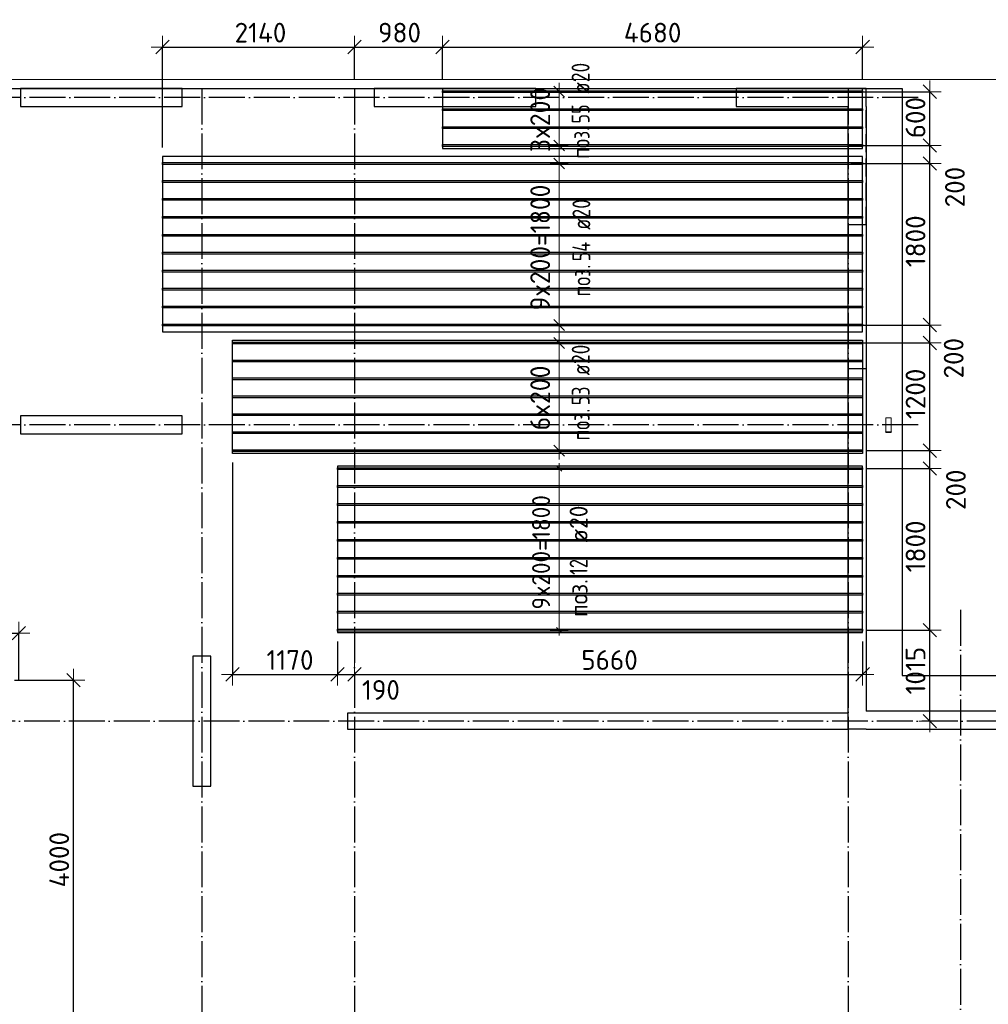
# Model space of a CAD drawing. Header units: millimetres. Extents: x -3483 to 105345, y -283423 to 72284.
# Tile 20 of 157: x 44669 to 55461, y -173616 to -162644. Entities that reach past the tile are written whole.
import ezdxf

# ---------------------------------------------------------------- set-up
doc = ezdxf.new("R2010")
doc.units = ezdxf.units.MM
doc.header["$PDMODE"] = 65
for name, pattern in [('______11', [500, 400, -50, 0, -50]), ('______2', [270, 200, -70]), ('______5', [1100, 800, -100, 100, -100])]:
    doc.linetypes.add(name, pattern=pattern)
for name, color, linetype, lineweight in [('Standard', 7, 'Continuous', 25), ('Колонна (1)', 7, 'Continuous', 35), ('Колонна (2)', 7, 'Continuous', 35), ('Размерная линия_ общее', 7, 'Continuous', 13), ('Стальная конструкция_ общее', 7, 'Continuous', 25), ('Стена_ общее', 7, 'Continuous', 35), ('Фундамент_ общее', 7, 'Continuous', 35)]:
    doc.layers.add(name, color=color, linetype=linetype, lineweight=lineweight)
doc.layers.add('Арм.стержн.Доп. Арм верхн.зоны Х', color=7, linetype='Continuous', lineweight=35, true_color=0x8c8cff)
doc.layers.add('Осевая линия_ общее', color=7, linetype='______5', lineweight=13, true_color=0xa0a0a0)
doc.styles.add('ISOCPEUR', font='ISOCPEUR')
doc.dimstyles.new('DIMSTYLE_4', dxfattribs={"dimtxt": 220, "dimasz": 250, "dimexe": 0, "dimexo": 0, "dimgap": 110, "dimtad": 2, "dimdec": 0, "dimrnd": 5, "dimzin": 12, "dimdsep": 46, "dimtxsty": 'ISOCPEUR', "dimblk1": 'ALL_ML_STRICH', "dimblk2": 'ALL_ML_STRICH', "dimsah": 1, "dimcen": 0, "dimclrd": 7, "dimclre": 256, "dimclrt": 7, "dimadec": 0, "dimazin": 0, "dimtfac": 1, "dimtdec": 0, "dimtix": 1, "dimtmove": 2, "dimatfit": 3, "dimfxl": 0, "dimtzin": 0, "dimlwd": 0, "dimlwe": -3, "dimarcsym": 0})
doc.dimstyles.new('DIMSTYLE_5', dxfattribs={"dimtxt": 220, "dimasz": 250, "dimexe": 0, "dimexo": 0, "dimgap": 110, "dimtad": 2, "dimdec": 0, "dimrnd": 5, "dimzin": 12, "dimdsep": 46, "dimtxsty": 'ISOCPEUR', "dimblk1": 'ALL_ML_STRICH', "dimblk2": 'ALL_ML_STRICH', "dimsah": 1, "dimcen": 0, "dimclrd": 7, "dimclre": 256, "dimclrt": 7, "dimadec": 0, "dimazin": 0, "dimtfac": 1, "dimtdec": 0, "dimtix": 1, "dimtmove": 2, "dimatfit": 3, "dimfxl": 0, "dimtvp": 1.2, "dimtzin": 0, "dimlwd": 0, "dimlwe": -3, "dimarcsym": 0})
doc.dimstyles.new('DIMSTYLE_9', dxfattribs={"dimtxt": 220, "dimasz": 250, "dimexe": 0, "dimexo": 0, "dimgap": 110, "dimtad": 0, "dimdec": 0, "dimrnd": 5, "dimzin": 12, "dimdsep": 46, "dimtxsty": 'ISOCPEUR', "dimblk1": 'ALL_ML_STRICH', "dimblk2": 'ALL_ML_STRICH', "dimsah": 1, "dimcen": 0, "dimclrd": 7, "dimclre": 256, "dimclrt": 7, "dimadec": 0, "dimazin": 0, "dimtfac": 1, "dimtdec": 0, "dimtix": 1, "dimtmove": 2, "dimatfit": 3, "dimfxl": 0, "dimtvp": 1.2, "dimtzin": 0, "dimlwd": 0, "dimlwe": -3, "dimarcsym": 0})

# ---------------------------------------------------------------- blocks, each defined once
blk = doc.blocks.new('СЛОЖНЫЙ_ОБЪЕКТ_5')
at = {"layer": 'Колонна (1)', "color": 9, "lineweight": -3, "true_color": 0xc7c7c7, "transparency": 33554687}
for p, q in [((44680, -163410), (44680, -163610)), ((46480, -163410), (44680, -163410)), ((46480, -163610), (46480, -163410)), ((48620, -163410), (48620, -163610)), ((50420, -163410), (48620, -163410)), ((50420, -163610), (50420, -163410)), ((44680, -163610), (46480, -163610)), ((48620, -163610), (50420, -163610)), ((44680, -167060), (44680, -167260)), ((46480, -167060), (44680, -167060)), ((46480, -167260), (46480, -167060)), ((44680, -167260), (46480, -167260))]:
    blk.add_line(p, q, dxfattribs=at)
at = {"layer": 'Колонна (2)', "color": 9, "lineweight": -3, "true_color": 0xc7c7c7, "transparency": 33554687}
for p, q in [((46600, -169735), (46600, -171185)), ((46800, -169735), (46600, -169735)), ((46800, -171185), (46800, -169735)), ((46600, -171185), (46800, -171185))]:
    blk.add_line(p, q, dxfattribs=at)
at = {"layer": 'Стена_ общее', "color": 9, "linetype": 'Continuous', "lineweight": -3, "true_color": 0xc7c7c7, "transparency": 33554687}
for p, q in [((52650, -163410), (52650, -163610)), ((54100, -163410), (52650, -163410)), ((54100, -163610), (54100, -163410)), ((52650, -163610), (53900, -163610)), ((53900, -170370), (53900, -163610)), ((54100, -163610), (54100, -170350)), ((48320, -170370), (48320, -170550)), ((53900, -170370), (48320, -170370)), ((53900, -170550), (53900, -170370)), ((55940, -170350), (54100, -170350)), ((48320, -170550), (53900, -170550)), ((54100, -170550), (53900, -170550)), ((54100, -170550), (55740, -170550))]:
    blk.add_line(p, q, dxfattribs=at)
at = {"layer": 'Стена_ общее', "color": 9, "linetype": '______2', "lineweight": -3, "true_color": 0xc7c7c7, "transparency": 33554687}
for p, q in [((54100, -164930), (54100, -163610)), ((54100, -164930), (53900, -164930)), ((53900, -166530), (54100, -166530))]:
    blk.add_line(p, q, dxfattribs=at)
blk = doc.blocks.new('ALL_ML_STRICH')
at = {"color": 0, "linetype": 'ByBlock', "lineweight": -2}
for p, q in [((0, -0.5), (0, 0.5)), ((-1, 0), (0.5, 0)), ((-0.3, -0.3), (0.3, 0.3))]:
    blk.add_line(p, q, dxfattribs=at)
blk = doc.blocks.new('*D482')
at = {"layer": 'DEFPOINTS', "color": 7, "linetype": 'Continuous', "lineweight": 13, "transparency": 33554687}
for p in [(54008, -169446), (54678, -170460), (54810, -170460)]:
    blk.add_point(p, dxfattribs=at)
at = {"layer": 'Размерная линия_ общее', "color": 253, "linetype": 'Continuous', "lineweight": -2, "true_color": 0xa0a0a0, "transparency": 33554687}
for p, q in [((54108, -169446), (54810, -169446)), ((54810, -170460), (54810, -170460))]:
    blk.add_line(p, q, dxfattribs=at)
at = {"layer": 'Размерная линия_ общее', "color": 7, "linetype": 'Continuous', "lineweight": -2, "transparency": 33554687}
blk.add_line((54810, -170460), (54810, -169446), dxfattribs=at)
at = {"layer": 'Размерная линия_ общее', "color": 7, "linetype": 'Continuous', "lineweight": 13, "transparency": 33554687, "xscale": 250, "yscale": 250, "zscale": 250}
for p, rotation in [((54810, -169446), 90), ((54810, -170460), 270)]:
    blk.add_blockref('ALL_ML_STRICH', p, dxfattribs=dict(at, rotation=rotation))
at = {"layer": 'Размерная линия_ общее', "color": 7, "linetype": 'Continuous', "lineweight": 13, "transparency": 33554687, "insert": (54650, -169898), "char_height": 220, "width": 880, "attachment_point": 5, "rotation": 90, "style": 'ISOCPEUR'}
blk.add_mtext('\\A1;{1015}', dxfattribs=at)
blk = doc.blocks.new('*D483')
at = {"layer": 'DEFPOINTS', "color": 7, "linetype": 'Continuous', "lineweight": 13, "transparency": 33554687}
for p in [(54008, -167646), (54008, -169446), (54810, -169446)]:
    blk.add_point(p, dxfattribs=at)
at = {"layer": 'Размерная линия_ общее', "color": 253, "linetype": 'Continuous', "lineweight": -2, "true_color": 0xa0a0a0, "transparency": 33554687}
for p, q in [((54108, -167646), (54810, -167646)), ((54108, -169446), (54810, -169446))]:
    blk.add_line(p, q, dxfattribs=at)
at = {"layer": 'Размерная линия_ общее', "color": 7, "linetype": 'Continuous', "lineweight": -2, "transparency": 33554687}
blk.add_line((54810, -169446), (54810, -167646), dxfattribs=at)
at = {"layer": 'Размерная линия_ общее', "color": 7, "linetype": 'Continuous', "lineweight": 13, "transparency": 33554687, "xscale": 250, "yscale": 250, "zscale": 250}
for p, rotation in [((54810, -167646), 90), ((54810, -169446), 270)]:
    blk.add_blockref('ALL_ML_STRICH', p, dxfattribs=dict(at, rotation=rotation))
at = {"layer": 'Размерная линия_ общее', "color": 7, "linetype": 'Continuous', "lineweight": 13, "transparency": 33554687, "insert": (54650, -168513), "char_height": 220, "width": 880, "attachment_point": 5, "rotation": 90, "style": 'ISOCPEUR'}
blk.add_mtext('\\A1;{1800}', dxfattribs=at)
blk = doc.blocks.new('*D484')
at = {"layer": 'DEFPOINTS', "color": 7, "linetype": 'Continuous', "lineweight": 13, "transparency": 33554687}
for p in [(54013, -167446), (54008, -167646), (54810, -167646)]:
    blk.add_point(p, dxfattribs=at)
at = {"layer": 'Размерная линия_ общее', "color": 253, "linetype": 'Continuous', "lineweight": -2, "true_color": 0xa0a0a0, "transparency": 33554687}
for p, q in [((54113, -167446), (54810, -167446)), ((54108, -167646), (54810, -167646))]:
    blk.add_line(p, q, dxfattribs=at)
at = {"layer": 'Размерная линия_ общее', "color": 7, "linetype": 'Continuous', "lineweight": -2, "transparency": 33554687}
blk.add_line((54810, -167646), (54810, -167446), dxfattribs=at)
at = {"layer": 'Размерная линия_ общее', "color": 7, "linetype": 'Continuous', "lineweight": 13, "transparency": 33554687, "xscale": 250, "yscale": 250, "zscale": 250}
for p, rotation in [((54810, -167446), 90), ((54810, -167646), 270)]:
    blk.add_blockref('ALL_ML_STRICH', p, dxfattribs=dict(at, rotation=rotation))
at = {"layer": 'Размерная линия_ общее', "color": 7, "linetype": 'Continuous', "lineweight": 13, "transparency": 33554687, "insert": (55100, -167882), "char_height": 220, "width": 660, "attachment_point": 5, "rotation": 90, "style": 'ISOCPEUR'}
blk.add_mtext('\\A1;{200}', dxfattribs=at)
blk = doc.blocks.new('*D485')
at = {"layer": 'DEFPOINTS', "color": 7, "linetype": 'Continuous', "lineweight": 13, "transparency": 33554687}
for p in [(53969, -166246), (54013, -167446), (54810, -167446)]:
    blk.add_point(p, dxfattribs=at)
at = {"layer": 'Размерная линия_ общее', "color": 253, "linetype": 'Continuous', "lineweight": -2, "true_color": 0xa0a0a0, "transparency": 33554687}
for p, q in [((54069, -166246), (54810, -166246)), ((54113, -167446), (54810, -167446))]:
    blk.add_line(p, q, dxfattribs=at)
at = {"layer": 'Размерная линия_ общее', "color": 7, "linetype": 'Continuous', "lineweight": -2, "transparency": 33554687}
blk.add_line((54810, -167446), (54810, -166246), dxfattribs=at)
at = {"layer": 'Размерная линия_ общее', "color": 7, "linetype": 'Continuous', "lineweight": 13, "transparency": 33554687, "xscale": 250, "yscale": 250, "zscale": 250}
for p, rotation in [((54810, -166246), 90), ((54810, -167446), 270)]:
    blk.add_blockref('ALL_ML_STRICH', p, dxfattribs=dict(at, rotation=rotation))
at = {"layer": 'Размерная линия_ общее', "color": 7, "linetype": 'Continuous', "lineweight": 13, "transparency": 33554687, "insert": (54650, -166813), "char_height": 220, "width": 880, "attachment_point": 5, "rotation": 90, "style": 'ISOCPEUR'}
blk.add_mtext('\\A1;{1200}', dxfattribs=at)
blk = doc.blocks.new('*D486')
at = {"layer": 'DEFPOINTS', "color": 7, "linetype": 'Continuous', "lineweight": 13, "transparency": 33554687}
for p in [(53842, -166046), (53969, -166246), (54810, -166246)]:
    blk.add_point(p, dxfattribs=at)
at = {"layer": 'Размерная линия_ общее', "color": 253, "linetype": 'Continuous', "lineweight": -2, "true_color": 0xa0a0a0, "transparency": 33554687}
for p, q in [((53942, -166046), (54810, -166046)), ((54069, -166246), (54810, -166246))]:
    blk.add_line(p, q, dxfattribs=at)
at = {"layer": 'Размерная линия_ общее', "color": 7, "linetype": 'Continuous', "lineweight": -2, "transparency": 33554687}
blk.add_line((54810, -166246), (54810, -166046), dxfattribs=at)
at = {"layer": 'Размерная линия_ общее', "color": 7, "linetype": 'Continuous', "lineweight": 13, "transparency": 33554687, "xscale": 250, "yscale": 250, "zscale": 250}
for p, rotation in [((54810, -166046), 90), ((54810, -166246), 270)]:
    blk.add_blockref('ALL_ML_STRICH', p, dxfattribs=dict(at, rotation=rotation))
at = {"layer": 'Размерная линия_ общее', "color": 7, "linetype": 'Continuous', "lineweight": 13, "transparency": 33554687, "insert": (55075, -166416), "char_height": 220, "width": 660, "attachment_point": 5, "rotation": 90, "style": 'ISOCPEUR'}
blk.add_mtext('\\A1;{200}', dxfattribs=at)
blk = doc.blocks.new('*D487')
at = {"layer": 'DEFPOINTS', "color": 7, "linetype": 'Continuous', "lineweight": 13, "transparency": 33554687}
for p in [(53828, -164246), (53842, -166046), (54810, -166046)]:
    blk.add_point(p, dxfattribs=at)
at = {"layer": 'Размерная линия_ общее', "color": 253, "linetype": 'Continuous', "lineweight": -2, "true_color": 0xa0a0a0, "transparency": 33554687}
for p, q in [((53928, -164246), (54810, -164246)), ((53942, -166046), (54810, -166046))]:
    blk.add_line(p, q, dxfattribs=at)
at = {"layer": 'Размерная линия_ общее', "color": 7, "linetype": 'Continuous', "lineweight": -2, "transparency": 33554687}
blk.add_line((54810, -166046), (54810, -164246), dxfattribs=at)
at = {"layer": 'Размерная линия_ общее', "color": 7, "linetype": 'Continuous', "lineweight": 13, "transparency": 33554687, "xscale": 250, "yscale": 250, "zscale": 250}
for p, rotation in [((54810, -164246), 90), ((54810, -166046), 270)]:
    blk.add_blockref('ALL_ML_STRICH', p, dxfattribs=dict(at, rotation=rotation))
at = {"layer": 'Размерная линия_ общее', "color": 7, "linetype": 'Continuous', "lineweight": 13, "transparency": 33554687, "insert": (54650, -165113), "char_height": 220, "width": 880, "attachment_point": 5, "rotation": 90, "style": 'ISOCPEUR'}
blk.add_mtext('\\A1;{1800}', dxfattribs=at)
blk = doc.blocks.new('*D488')
at = {"layer": 'DEFPOINTS', "color": 7, "linetype": 'Continuous', "lineweight": 13, "transparency": 33554687}
for p in [(53808, -164046), (53828, -164246), (54810, -164246)]:
    blk.add_point(p, dxfattribs=at)
at = {"layer": 'Размерная линия_ общее', "color": 253, "linetype": 'Continuous', "lineweight": -2, "true_color": 0xa0a0a0, "transparency": 33554687}
for p, q in [((53908, -164046), (54810, -164046)), ((53928, -164246), (54810, -164246))]:
    blk.add_line(p, q, dxfattribs=at)
at = {"layer": 'Размерная линия_ общее', "color": 7, "linetype": 'Continuous', "lineweight": -2, "transparency": 33554687}
blk.add_line((54810, -164246), (54810, -164046), dxfattribs=at)
at = {"layer": 'Размерная линия_ общее', "color": 7, "linetype": 'Continuous', "lineweight": 13, "transparency": 33554687, "xscale": 250, "yscale": 250, "zscale": 250}
for p, rotation in [((54810, -164046), 90), ((54810, -164246), 270)]:
    blk.add_blockref('ALL_ML_STRICH', p, dxfattribs=dict(at, rotation=rotation))
at = {"layer": 'Размерная линия_ общее', "color": 7, "linetype": 'Continuous', "lineweight": 13, "transparency": 33554687, "insert": (55089, -164509), "char_height": 220, "width": 660, "attachment_point": 5, "rotation": 90, "style": 'ISOCPEUR'}
blk.add_mtext('\\A1;{200}', dxfattribs=at)
blk = doc.blocks.new('*D489')
at = {"layer": 'DEFPOINTS', "color": 7, "linetype": 'Continuous', "lineweight": 13, "transparency": 33554687}
for p in [(53745, -163446), (53808, -164046), (54810, -164046)]:
    blk.add_point(p, dxfattribs=at)
at = {"layer": 'Размерная линия_ общее', "color": 253, "linetype": 'Continuous', "lineweight": -2, "true_color": 0xa0a0a0, "transparency": 33554687}
for p, q in [((53845, -163446), (54810, -163446)), ((53908, -164046), (54810, -164046))]:
    blk.add_line(p, q, dxfattribs=at)
at = {"layer": 'Размерная линия_ общее', "color": 7, "linetype": 'Continuous', "lineweight": -2, "transparency": 33554687}
blk.add_line((54810, -164046), (54810, -163446), dxfattribs=at)
at = {"layer": 'Размерная линия_ общее', "color": 7, "linetype": 'Continuous', "lineweight": 13, "transparency": 33554687, "xscale": 250, "yscale": 250, "zscale": 250}
for p, rotation in [((54810, -163446), 90), ((54810, -164046), 270)]:
    blk.add_blockref('ALL_ML_STRICH', p, dxfattribs=dict(at, rotation=rotation))
at = {"layer": 'Размерная линия_ общее', "color": 7, "linetype": 'Continuous', "lineweight": 13, "transparency": 33554687, "insert": (54650, -163735), "char_height": 220, "width": 660, "attachment_point": 5, "rotation": 90, "style": 'ISOCPEUR'}
blk.add_mtext('\\A1;{600}', dxfattribs=at)
blk = doc.blocks.new('*D490')
at = {"layer": 'DEFPOINTS', "color": 7, "linetype": 'Continuous', "lineweight": 13, "transparency": 33554687}
for p in [(47041, -167479), (48211, -169474), (47041, -169939)]:
    blk.add_point(p, dxfattribs=at)
at = {"layer": 'Размерная линия_ общее', "color": 253, "linetype": 'Continuous', "lineweight": -2, "true_color": 0xa0a0a0, "transparency": 33554687}
for p, q in [((47041, -167579), (47041, -169939)), ((48211, -169574), (48211, -169939))]:
    blk.add_line(p, q, dxfattribs=at)
at = {"layer": 'Размерная линия_ общее', "color": 7, "linetype": 'Continuous', "lineweight": -2, "transparency": 33554687}
blk.add_line((47041, -169939), (48211, -169939), dxfattribs=at)
at = {"layer": 'Размерная линия_ общее', "color": 7, "linetype": 'Continuous', "lineweight": 13, "transparency": 33554687, "xscale": 250, "yscale": 250, "zscale": 250, "rotation": 180}
blk.add_blockref('ALL_ML_STRICH', (47041, -169939), dxfattribs=at)
at = {"layer": 'Размерная линия_ общее', "color": 7, "linetype": 'Continuous', "lineweight": 13, "transparency": 33554687, "xscale": 250, "yscale": 250, "zscale": 250}
blk.add_blockref('ALL_ML_STRICH', (48211, -169939), dxfattribs=at)
at = {"layer": 'Размерная линия_ общее', "color": 7, "linetype": 'Continuous', "lineweight": 13, "transparency": 33554687, "insert": (47681, -169779), "char_height": 220, "width": 880, "attachment_point": 5, "style": 'ISOCPEUR'}
blk.add_mtext('\\A1;{1170}', dxfattribs=at)
blk = doc.blocks.new('*D491')
at = {"layer": 'DEFPOINTS', "color": 7, "linetype": 'Continuous', "lineweight": 13, "transparency": 33554687}
for p in [(48211, -169474), (48211, -169939), (48400, -169941)]:
    blk.add_point(p, dxfattribs=at)
at = {"layer": 'Размерная линия_ общее', "color": 253, "linetype": 'Continuous', "lineweight": -2, "true_color": 0xa0a0a0, "transparency": 33554687}
for p, q in [((48211, -169574), (48211, -169939)), ((48400, -169939), (48400, -169939))]:
    blk.add_line(p, q, dxfattribs=at)
at = {"layer": 'Размерная линия_ общее', "color": 7, "linetype": 'Continuous', "lineweight": -2, "transparency": 33554687}
blk.add_line((48211, -169939), (48400, -169939), dxfattribs=at)
at = {"layer": 'Размерная линия_ общее', "color": 7, "linetype": 'Continuous', "lineweight": 13, "transparency": 33554687, "xscale": 250, "yscale": 250, "zscale": 250, "rotation": 180}
blk.add_blockref('ALL_ML_STRICH', (48211, -169939), dxfattribs=at)
at = {"layer": 'Размерная линия_ общее', "color": 7, "linetype": 'Continuous', "lineweight": 13, "transparency": 33554687, "xscale": 250, "yscale": 250, "zscale": 250}
blk.add_blockref('ALL_ML_STRICH', (48400, -169939), dxfattribs=at)
at = {"layer": 'Размерная линия_ общее', "color": 7, "linetype": 'Continuous', "lineweight": 13, "transparency": 33554687, "insert": (48694, -170113), "char_height": 220, "width": 660, "attachment_point": 5, "style": 'ISOCPEUR'}
blk.add_mtext('\\A1;{190}', dxfattribs=at)
blk = doc.blocks.new('*D492')
at = {"layer": 'DEFPOINTS', "color": 7, "linetype": 'Continuous', "lineweight": 13, "transparency": 33554687}
for p in [(54061, -169474), (48400, -169939), (48400, -169941)]:
    blk.add_point(p, dxfattribs=at)
at = {"layer": 'Размерная линия_ общее', "color": 253, "linetype": 'Continuous', "lineweight": -2, "true_color": 0xa0a0a0, "transparency": 33554687}
for p, q in [((54061, -169574), (54061, -169939)), ((48400, -169939), (48400, -169939))]:
    blk.add_line(p, q, dxfattribs=at)
at = {"layer": 'Размерная линия_ общее', "color": 7, "linetype": 'Continuous', "lineweight": -2, "transparency": 33554687}
blk.add_line((48400, -169939), (54061, -169939), dxfattribs=at)
at = {"layer": 'Размерная линия_ общее', "color": 7, "linetype": 'Continuous', "lineweight": 13, "transparency": 33554687, "xscale": 250, "yscale": 250, "zscale": 250, "rotation": 180}
blk.add_blockref('ALL_ML_STRICH', (48400, -169939), dxfattribs=at)
at = {"layer": 'Размерная линия_ общее', "color": 7, "linetype": 'Continuous', "lineweight": 13, "transparency": 33554687, "xscale": 250, "yscale": 250, "zscale": 250}
blk.add_blockref('ALL_ML_STRICH', (54061, -169939), dxfattribs=at)
at = {"layer": 'Размерная линия_ общее', "color": 7, "linetype": 'Continuous', "lineweight": 13, "transparency": 33554687, "insert": (51241, -169779), "char_height": 220, "width": 880, "attachment_point": 5, "style": 'ISOCPEUR'}
blk.add_mtext('\\A1;{5660}', dxfattribs=at)
blk = doc.blocks.new('*D494')
at = {"layer": 'DEFPOINTS', "color": 7, "linetype": 'Continuous', "lineweight": 13, "transparency": 33554687}
for p in [(41739, -169480), (41739, -170110), (44659, -170099)]:
    blk.add_point(p, dxfattribs=at)
at = {"layer": 'Размерная линия_ общее', "color": 253, "linetype": 'Continuous', "lineweight": -2, "true_color": 0xa0a0a0, "transparency": 33554687}
for p, q in [((41739, -170010), (41739, -169480)), ((44659, -169999), (44659, -169480))]:
    blk.add_line(p, q, dxfattribs=at)
at = {"layer": 'Размерная линия_ общее', "color": 7, "linetype": 'Continuous', "lineweight": -2, "transparency": 33554687}
blk.add_line((41739, -169480), (44659, -169480), dxfattribs=at)
at = {"layer": 'Размерная линия_ общее', "color": 7, "linetype": 'Continuous', "lineweight": 13, "transparency": 33554687, "xscale": 250, "yscale": 250, "zscale": 250, "rotation": 180}
blk.add_blockref('ALL_ML_STRICH', (41739, -169480), dxfattribs=at)
at = {"layer": 'Размерная линия_ общее', "color": 7, "linetype": 'Continuous', "lineweight": 13, "transparency": 33554687, "xscale": 250, "yscale": 250, "zscale": 250}
blk.add_blockref('ALL_ML_STRICH', (44659, -169480), dxfattribs=at)
at = {"layer": 'Размерная линия_ общее', "color": 7, "linetype": 'Continuous', "lineweight": 13, "transparency": 33554687, "insert": (43210, -169320), "char_height": 220, "width": 880, "attachment_point": 5, "style": 'ISOCPEUR'}
blk.add_mtext('\\A1;{2920}', dxfattribs=at)
blk = doc.blocks.new('*D502')
at = {"layer": 'DEFPOINTS', "color": 7, "linetype": 'Continuous', "lineweight": 13, "transparency": 33554687}
for p in [(44512, -170004), (44505, -174004), (45270, -174004)]:
    blk.add_point(p, dxfattribs=at)
at = {"layer": 'Размерная линия_ общее', "color": 253, "linetype": 'Continuous', "lineweight": -2, "true_color": 0xa0a0a0, "transparency": 33554687}
for p, q in [((44612, -170004), (45270, -170004)), ((44605, -174004), (45270, -174004))]:
    blk.add_line(p, q, dxfattribs=at)
at = {"layer": 'Размерная линия_ общее', "color": 7, "linetype": 'Continuous', "lineweight": -2, "transparency": 33554687}
blk.add_line((45270, -174004), (45270, -170004), dxfattribs=at)
at = {"layer": 'Размерная линия_ общее', "color": 7, "linetype": 'Continuous', "lineweight": 13, "transparency": 33554687, "xscale": 250, "yscale": 250, "zscale": 250}
for p, rotation in [((45270, -170004), 90), ((45270, -174004), 270)]:
    blk.add_blockref('ALL_ML_STRICH', p, dxfattribs=dict(at, rotation=rotation))
at = {"layer": 'Размерная линия_ общее', "color": 7, "linetype": 'Continuous', "lineweight": 13, "transparency": 33554687, "insert": (45110, -172004), "char_height": 220, "width": 880, "attachment_point": 5, "rotation": 90, "style": 'ISOCPEUR'}
blk.add_mtext('\\A1;{4000}', dxfattribs=at)
blk = doc.blocks.new('*D533')
at = {"layer": 'DEFPOINTS', "color": 7, "linetype": 'Continuous', "lineweight": 13, "transparency": 33554687}
for p in [(46261, -162948), (48400, -163410), (46261, -164169)]:
    blk.add_point(p, dxfattribs=at)
at = {"layer": 'Размерная линия_ общее', "color": 253, "linetype": 'Continuous', "lineweight": -2, "true_color": 0xa0a0a0, "transparency": 33554687}
for p, q in [((46261, -164069), (46261, -162948)), ((48400, -163310), (48400, -162948))]:
    blk.add_line(p, q, dxfattribs=at)
at = {"layer": 'Размерная линия_ общее', "color": 7, "linetype": 'Continuous', "lineweight": -2, "transparency": 33554687}
blk.add_line((46261, -162948), (48400, -162948), dxfattribs=at)
at = {"layer": 'Размерная линия_ общее', "color": 7, "linetype": 'Continuous', "lineweight": 13, "transparency": 33554687, "xscale": 250, "yscale": 250, "zscale": 250, "rotation": 180}
blk.add_blockref('ALL_ML_STRICH', (46261, -162948), dxfattribs=at)
at = {"layer": 'Размерная линия_ общее', "color": 7, "linetype": 'Continuous', "lineweight": 13, "transparency": 33554687, "xscale": 250, "yscale": 250, "zscale": 250}
blk.add_blockref('ALL_ML_STRICH', (48400, -162948), dxfattribs=at)
at = {"layer": 'Размерная линия_ общее', "color": 7, "linetype": 'Continuous', "lineweight": 13, "transparency": 33554687, "insert": (47352, -162788), "char_height": 220, "width": 880, "attachment_point": 5, "style": 'ISOCPEUR'}
blk.add_mtext('\\A1;{2140}', dxfattribs=at)
blk = doc.blocks.new('*D534')
at = {"layer": 'DEFPOINTS', "color": 7, "linetype": 'Continuous', "lineweight": 13, "transparency": 33554687}
for p in [(48400, -162948), (48400, -163410), (49381, -163414)]:
    blk.add_point(p, dxfattribs=at)
at = {"layer": 'Размерная линия_ общее', "color": 253, "linetype": 'Continuous', "lineweight": -2, "true_color": 0xa0a0a0, "transparency": 33554687}
for p, q in [((48400, -163310), (48400, -162948)), ((49381, -163314), (49381, -162948))]:
    blk.add_line(p, q, dxfattribs=at)
at = {"layer": 'Размерная линия_ общее', "color": 7, "linetype": 'Continuous', "lineweight": -2, "transparency": 33554687}
blk.add_line((48400, -162948), (49381, -162948), dxfattribs=at)
at = {"layer": 'Размерная линия_ общее', "color": 7, "linetype": 'Continuous', "lineweight": 13, "transparency": 33554687, "xscale": 250, "yscale": 250, "zscale": 250, "rotation": 180}
blk.add_blockref('ALL_ML_STRICH', (48400, -162948), dxfattribs=at)
at = {"layer": 'Размерная линия_ общее', "color": 7, "linetype": 'Continuous', "lineweight": 13, "transparency": 33554687, "xscale": 250, "yscale": 250, "zscale": 250}
blk.add_blockref('ALL_ML_STRICH', (49381, -162948), dxfattribs=at)
at = {"layer": 'Размерная линия_ общее', "color": 7, "linetype": 'Continuous', "lineweight": 13, "transparency": 33554687, "insert": (48901, -162788), "char_height": 220, "width": 660, "attachment_point": 5, "style": 'ISOCPEUR'}
blk.add_mtext('\\A1;{980}', dxfattribs=at)
blk = doc.blocks.new('*D535')
at = {"layer": 'DEFPOINTS', "color": 7, "linetype": 'Continuous', "lineweight": 13, "transparency": 33554687}
for p in [(49381, -162948), (49381, -163414), (54061, -163414)]:
    blk.add_point(p, dxfattribs=at)
at = {"layer": 'Размерная линия_ общее', "color": 253, "linetype": 'Continuous', "lineweight": -2, "true_color": 0xa0a0a0, "transparency": 33554687}
for p, q in [((49381, -163314), (49381, -162948)), ((54061, -163314), (54061, -162948))]:
    blk.add_line(p, q, dxfattribs=at)
at = {"layer": 'Размерная линия_ общее', "color": 7, "linetype": 'Continuous', "lineweight": -2, "transparency": 33554687}
blk.add_line((49381, -162948), (54061, -162948), dxfattribs=at)
at = {"layer": 'Размерная линия_ общее', "color": 7, "linetype": 'Continuous', "lineweight": 13, "transparency": 33554687, "xscale": 250, "yscale": 250, "zscale": 250, "rotation": 180}
blk.add_blockref('ALL_ML_STRICH', (49381, -162948), dxfattribs=at)
at = {"layer": 'Размерная линия_ общее', "color": 7, "linetype": 'Continuous', "lineweight": 13, "transparency": 33554687, "xscale": 250, "yscale": 250, "zscale": 250}
blk.add_blockref('ALL_ML_STRICH', (54061, -162948), dxfattribs=at)
at = {"layer": 'Размерная линия_ общее', "color": 7, "linetype": 'Continuous', "lineweight": 13, "transparency": 33554687, "insert": (51721, -162788), "char_height": 220, "width": 880, "attachment_point": 5, "style": 'ISOCPEUR'}
blk.add_mtext('\\A1;{4680}', dxfattribs=at)

msp = doc.modelspace()

# ---------------------------------------------------------------- linework, layer by layer
at = {"layer": 'Standard', "color": 7, "linetype": 'Continuous', "lineweight": 13, "transparency": 33554687}
msp.add_lwpolyline([(39250, -210750), (65250, -210750), (65250, -163310), (39250, -163310), (39250, -210750)], dxfattribs=at)
at = {"layer": 'Арм.стержн.Доп. Арм верхн.зоны Х', "color": 7, "linetype": 'Continuous', "lineweight": 13, "transparency": 33554687}
for p, q in [((50678.5, -163446.1), (50678.5, -163346.1)), ((50678.5, -164046.1), (50678.5, -163446.1)), ((50678.5, -164046.1), (50678.5, -164146.1)), ((50678.5, -164246.1), (50678.5, -164146.1)), ((50678.5, -166046.1), (50678.5, -164246.1)), ((50678.5, -166046.1), (50678.5, -166146.1)), ((50678.5, -166246.1), (50678.5, -166146.1)), ((50678.5, -167446.1), (50678.5, -166246.1)), ((50678.5, -167446.1), (50678.5, -167546.1)), ((50678.5, -167646.1), (50678.5, -167586.1)), ((50678.5, -169446.1), (50678.5, -167646.1)), ((50678.5, -169446.1), (50678.5, -169506.1))]:
    msp.add_line(p, q, dxfattribs=at)
at = {"layer": 'Арм.стержн.Доп. Арм верхн.зоны Х', "color": 253, "linetype": 'Continuous', "lineweight": -3, "true_color": 0xa0a0a0, "transparency": 33554687}
for p, q in [((50678.5, -163446.1), (50578.5, -163446.1)), ((50678.5, -163446.1), (50778.5, -163446.1)), ((50678.5, -164046.1), (50578.5, -164046.1)), ((50678.5, -164046.1), (50778.5, -164046.1)), ((50678.5, -164246.1), (50578.5, -164246.1)), ((50678.5, -164246.1), (50778.5, -164246.1)), ((50678.5, -166046.1), (50578.5, -166046.1)), ((50678.5, -166046.1), (50778.5, -166046.1)), ((50678.5, -166246.1), (50578.5, -166246.1)), ((50678.5, -166246.1), (50778.5, -166246.1)), ((50678.5, -167446.1), (50578.5, -167446.1)), ((50678.5, -167446.1), (50778.5, -167446.1)), ((50678.5, -167646.1), (50578.5, -167646.1)), ((50678.5, -167646.1), (50778.5, -167646.1)), ((50678.5, -169446.1), (50578.5, -169446.1)), ((50678.5, -169446.1), (50778.5, -169446.1))]:
    msp.add_line(p, q, dxfattribs=at)
at = {"layer": 'Арм.стержн.Доп. Арм верхн.зоны Х', "color": 7, "linetype": 'Continuous', "lineweight": 25, "transparency": 33554687}
for p, q in [((50738.5, -163506.1), (50618.5, -163386.1)), ((50738.5, -164106.1), (50618.5, -163986.1)), ((50738.5, -164306.1), (50618.5, -164186.1)), ((50738.5, -166106.1), (50618.5, -165986.1)), ((50738.5, -166306.1), (50618.5, -166186.1)), ((50738.5, -167506.1), (50618.5, -167386.1)), ((50708.5, -167676.1), (50648.5, -167616.1)), ((50708.5, -169476.1), (50648.5, -169416.1))]:
    msp.add_line(p, q, dxfattribs=at)
at = {"layer": 'Арм.стержн.Доп. Арм верхн.зоны Х', "color": 52, "linetype": 'Continuous', "lineweight": 25, "transparency": 33554687}
for points in [[(54060.9, -163413.6), (49380.9, -163413.6), (49380.9, -164078.6), (54060.9, -164078.6), (54060.9, -163413.6)], [(54060.9, -164168.6), (46260.9, -164168.6), (46260.9, -166123.6), (54060.9, -166123.6), (54060.9, -164168.6)], [(54060.9, -167478.6), (47040.9, -167478.6), (47040.9, -166213.6), (54060.9, -166213.6), (54060.9, -167478.6)], [(54060.9, -167618.6), (48210.9, -167618.6), (48210.9, -169473.6), (54060.9, -169473.6), (54060.9, -167618.6)]]:
    msp.add_lwpolyline(points, dxfattribs=at)
at = {"layer": 'Арм.стержн.Доп. Арм верхн.зоны Х', "color": 7, "linetype": 'Continuous', "lineweight": 25, "transparency": 33554687}
for points in [[(54060.9, -163456.1), (49380.9, -163456.1), (49380.9, -163436.1), (54060.9, -163436.1), (54060.9, -163456.1)], [(54060.9, -163656.1), (49380.9, -163656.1), (49380.9, -163636.1), (54060.9, -163636.1), (54060.9, -163656.1)], [(54060.9, -163856.1), (49380.9, -163856.1), (49380.9, -163836.1), (54060.9, -163836.1), (54060.9, -163856.1)], [(54060.9, -164056.1), (49380.9, -164056.1), (49380.9, -164036.1), (54060.9, -164036.1), (54060.9, -164056.1)], [(54060.9, -164256.1), (46260.9, -164256.1), (46260.9, -164236.1), (54060.9, -164236.1), (54060.9, -164256.1)], [(54060.9, -164456.1), (46260.9, -164456.1), (46260.9, -164436.1), (54060.9, -164436.1), (54060.9, -164456.1)], [(54060.9, -164656.1), (46260.9, -164656.1), (46260.9, -164636.1), (54060.9, -164636.1), (54060.9, -164656.1)], [(54060.9, -164856.1), (46260.9, -164856.1), (46260.9, -164836.1), (54060.9, -164836.1), (54060.9, -164856.1)], [(54060.9, -165056.1), (46260.9, -165056.1), (46260.9, -165036.1), (54060.9, -165036.1), (54060.9, -165056.1)], [(54060.9, -165256.1), (46260.9, -165256.1), (46260.9, -165236.1), (54060.9, -165236.1), (54060.9, -165256.1)], [(54060.9, -165456.1), (46260.9, -165456.1), (46260.9, -165436.1), (54060.9, -165436.1), (54060.9, -165456.1)], [(54060.9, -165656.1), (46260.9, -165656.1), (46260.9, -165636.1), (54060.9, -165636.1), (54060.9, -165656.1)], [(54060.9, -165856.1), (46260.9, -165856.1), (46260.9, -165836.1), (54060.9, -165836.1), (54060.9, -165856.1)], [(54060.9, -166056.1), (46260.9, -166056.1), (46260.9, -166036.1), (54060.9, -166036.1), (54060.9, -166056.1)], [(54060.9, -166256.1), (47040.9, -166256.1), (47040.9, -166236.1), (54060.9, -166236.1), (54060.9, -166256.1)], [(54060.9, -166456.1), (47040.9, -166456.1), (47040.9, -166436.1), (54060.9, -166436.1), (54060.9, -166456.1)], [(54060.9, -166656.1), (47040.9, -166656.1), (47040.9, -166636.1), (54060.9, -166636.1), (54060.9, -166656.1)], [(54060.9, -166856.1), (47040.9, -166856.1), (47040.9, -166836.1), (54060.9, -166836.1), (54060.9, -166856.1)], [(54060.9, -167056.1), (47040.9, -167056.1), (47040.9, -167036.1), (54060.9, -167036.1), (54060.9, -167056.1)], [(54060.9, -167256.1), (47040.9, -167256.1), (47040.9, -167236.1), (54060.9, -167236.1), (54060.9, -167256.1)], [(54060.9, -167456.1), (47040.9, -167456.1), (47040.9, -167436.1), (54060.9, -167436.1), (54060.9, -167456.1)], [(54060.9, -167656.1), (48210.9, -167656.1), (48210.9, -167636.1), (54060.9, -167636.1), (54060.9, -167656.1)], [(54060.9, -167856.1), (48210.9, -167856.1), (48210.9, -167836.1), (54060.9, -167836.1), (54060.9, -167856.1)], [(54060.9, -168056.1), (48210.9, -168056.1), (48210.9, -168036.1), (54060.9, -168036.1), (54060.9, -168056.1)], [(54060.9, -168256.1), (48210.9, -168256.1), (48210.9, -168236.1), (54060.9, -168236.1), (54060.9, -168256.1)], [(54060.9, -168456.1), (48210.9, -168456.1), (48210.9, -168436.1), (54060.9, -168436.1), (54060.9, -168456.1)], [(54060.9, -168656.1), (48210.9, -168656.1), (48210.9, -168636.1), (54060.9, -168636.1), (54060.9, -168656.1)], [(54060.9, -168856.1), (48210.9, -168856.1), (48210.9, -168836.1), (54060.9, -168836.1), (54060.9, -168856.1)], [(54060.9, -169056.1), (48210.9, -169056.1), (48210.9, -169036.1), (54060.9, -169036.1), (54060.9, -169056.1)], [(54060.9, -169256.1), (48210.9, -169256.1), (48210.9, -169236.1), (54060.9, -169236.1), (54060.9, -169256.1)], [(54060.9, -169456.1), (48210.9, -169456.1), (48210.9, -169436.1), (54060.9, -169436.1), (54060.9, -169456.1)]]:
    msp.add_lwpolyline(points, dxfattribs=at)
at = {"layer": 'Осевая линия_ общее', "color": 253, "linetype": '______11', "lineweight": -3, "true_color": 0xa0a0a0, "transparency": 33554687}
for p, q in [((46700, -163410), (46700, -212827.9)), ((48400, -163410), (48400, -212827.9)), ((53900, -163410), (53900, -212827.9)), ((54680, -163510), (37142.2, -163510)), ((54680, -167160), (37142.2, -167160)), ((55150, -169220), (55150, -212827.9)), ((56620, -170460), (37142.2, -170460))]:
    msp.add_line(p, q, dxfattribs=at)
at = {"layer": 'Стальная конструкция_ общее', "color": 253, "linetype": '______2', "lineweight": 18, "true_color": 0xababab, "transparency": 33554687}
for p, q in [((54320, -167236.9), (54320, -167080)), ((54320, -167080), (54380, -167080)), ((54320, -167236.9), (54320, -167080)), ((54320, -167080), (54380, -167080)), ((54380, -167080), (54380, -167236.9)), ((54380, -167080), (54380, -167236.9))]:
    msp.add_line(p, q, dxfattribs=at)
at = {"layer": 'Стальная конструкция_ общее', "color": 7, "linetype": 'Continuous', "lineweight": 25, "transparency": 33554687}
for p, q in [((54320, -167240), (54320, -167236.9)), ((54320, -167236.9), (54380, -167236.9)), ((54320, -167240), (54320, -167236.9)), ((54320, -167236.9), (54380, -167236.9)), ((54320, -167240), (54380, -167240)), ((54320, -167240), (54380, -167240)), ((54380, -167236.9), (54380, -167240)), ((54380, -167236.9), (54380, -167240))]:
    msp.add_line(p, q, dxfattribs=at)
at = {"layer": 'Фундамент_ общее', "color": 7, "lineweight": 25, "transparency": 33554687}
for p, q in [((40600, -163410), (54500, -163410)), ((54500, -163410), (54500, -169950)), ((54500, -169950), (56340, -169950))]:
    msp.add_line(p, q, dxfattribs=at)
at = {"layer": 'Фундамент_ общее', "color": 7, "linetype": 'Continuous', "lineweight": 25, "transparency": 33554687}
for p, q in [((40600, -163410), (54500, -163410)), ((54500, -163410), (54500, -169950)), ((54500, -169950), (56340, -169950))]:
    msp.add_line(p, q, dxfattribs=at)

# ---------------------------------------------------------------- block references
at = {"layer": 'Стена_ общее', "color": 9, "linetype": 'Continuous', "lineweight": -3, "true_color": 0xc7c7c7, "transparency": 33554687}
msp.add_blockref('СЛОЖНЫЙ_ОБЪЕКТ_5', (0, 0), dxfattribs=at)

# ---------------------------------------------------------------- texts
at = {"layer": 'Арм.стержн.Доп. Арм верхн.зоны Х', "color": 7, "linetype": 'Continuous', "lineweight": 25, "transparency": 33554687, "char_height": 200, "attachment_point": 7, "rotation": 90, "style": 'ISOCPEUR'}
for s, insert, width in [('\\W0.79; ø20 ', (51018.5, -163567), 661.987), ('\\W0.73;55', (51018.5, -163800.3), 306.007), ('\\W0.77;поз.', (51018.5, -164192), 468.039), ('\\W0.79; ø20 ', (51027.7, -165085.9), 661.987), ('\\W0.73;54', (51027.7, -165335.9), 323.329), ('\\W0.77;поз.', (51027.7, -165727.6), 468.039), ('\\W0.79; ø20 ', (51019.9, -166707.7), 661.987), ('\\W0.73;53', (51019.9, -166941), 306.006), ('\\W0.77;поз.', (51019.9, -167332.7), 468.039), ('\\W0.95; ø20 ', (50996.5, -168591.1), 794.384), ('\\W0.75;12', (50996.5, -168831.1), 314.854), ('\\W0.92;поз.', (50996.5, -169301.1), 561.646)]:
    msp.add_mtext(s, dxfattribs=dict(at, insert=insert, width=width))
at = {"layer": 'Арм.стержн.Доп. Арм верхн.зоны Х', "color": 7, "linetype": 'Continuous', "lineweight": 13, "transparency": 33554687, "attachment_point": 7, "rotation": 90, "style": 'ISOCPEUR'}
for s, insert, char_height, width in [('\\W0.95;3x200', (50578.5, -164120.1), 220, 873.359), ('\\W0.94;9x200=1800', (50578.5, -165883.1), 220, 1598.71), ('\\W0.95;6x200', (50578.5, -167220.1), 220, 873.359), ('\\W0.94;9x200=1800', (50578.5, -169216.1), 200, 1453.373)]:
    msp.add_mtext(s, dxfattribs=dict(at, insert=insert, char_height=char_height, width=width))

# ---------------------------------------------------------------- dimensions: what is measured, and where the dimension line sits
at = {"layer": 'Размерная линия_ общее', "color": 7, "linetype": 'Continuous', "lineweight": 13, "transparency": 33554687}
for base, p1, p2, dimstyle, picture, middle in [((48400, -162948), (46260.9, -164068.6), (48400, -163310), 'DIMSTYLE_4', '*D533', (47352.4, -162788)), ((49380.9, -162948), (48400, -163310), (49380.9, -163313.6), 'DIMSTYLE_4', '*D534', (48901.4, -162788)), ((54060.9, -162948), (49380.9, -163313.6), (54060.9, -163313.6), 'DIMSTYLE_4', '*D535', (51720.9, -162788)), ((48210.9, -169939.4), (47040.9, -167578.6), (48210.9, -169573.6), 'DIMSTYLE_4', '*D490', (47680.9, -169779.4)), ((44659, -169480.5), (41739, -170010), (44659, -169999.2), 'DIMSTYLE_4', '*D494', (43210, -169320.5)), ((48400, -169939.4), (48210.9, -169573.6), (48400, -169939.4), 'DIMSTYLE_9', '*D491', (48693.7, -170113.1)), ((54060.9, -169939.4), (48400, -169939.4), (54060.9, -169573.6), 'DIMSTYLE_4', '*D492', (51241.4, -169779.4))]:
    dim = msp.add_linear_dim(base=base, p1=p1, p2=p2, dimstyle=dimstyle, override={"dimpost": '<>', "dimclrd": 7, "dimclre": 253, "dimclrt": 7, "dimlwd": 0, "dimlwe": 65533}, dxfattribs=at)
    dim.commit()
    dim.dimension.update_dxf_attribs({"geometry": picture, "text_midpoint": middle, "dimtype": 160})
for base, p1, p2, dimstyle, picture, middle in [((54809.6, -163446.1), (53907.6, -164046.1), (53845.2, -163446.1), 'DIMSTYLE_5', '*D489', (54649.6, -163735.1)), ((54809.6, -164046.1), (53928.4, -164246.1), (53907.6, -164046.1), 'DIMSTYLE_9', '*D488', (55089.3, -164508.8)), ((54809.6, -164246.1), (53941.6, -166046.1), (53928.4, -164246.1), 'DIMSTYLE_4', '*D487', (54649.6, -165113.1)), ((54809.6, -166046.1), (54069, -166246.1), (53941.6, -166046.1), 'DIMSTYLE_9', '*D486', (55074.9, -166415.9)), ((54809.6, -166246.1), (54113.4, -167446.1), (54069, -166246.1), 'DIMSTYLE_4', '*D485', (54649.6, -166813.1)), ((54809.6, -167446.1), (54107.8, -167646.1), (54113.4, -167446.1), 'DIMSTYLE_9', '*D484', (55099.9, -167882.4)), ((54809.6, -167646.1), (54107.8, -169446.1), (54107.8, -167646.1), 'DIMSTYLE_4', '*D483', (54649.6, -168513.1)), ((54809.6, -169446.1), (54809.6, -170460), (54107.8, -169446.1), 'DIMSTYLE_4', '*D482', (54649.6, -169898)), ((45269.6, -170004.1), (44604.8, -174004.1), (44611.5, -170004.1), 'DIMSTYLE_4', '*D502', (45109.6, -172004.1))]:
    dim = msp.add_linear_dim(base=base, p1=p1, p2=p2, angle=90, dimstyle=dimstyle, override={"dimpost": '<>', "dimclrd": 7, "dimclre": 253, "dimclrt": 7, "dimlwd": 0, "dimlwe": 65533}, dxfattribs=at)
    dim.commit()
    dim.dimension.update_dxf_attribs({"geometry": picture, "text_midpoint": middle, "dimtype": 160})

doc.saveas('drawing.dxf')
